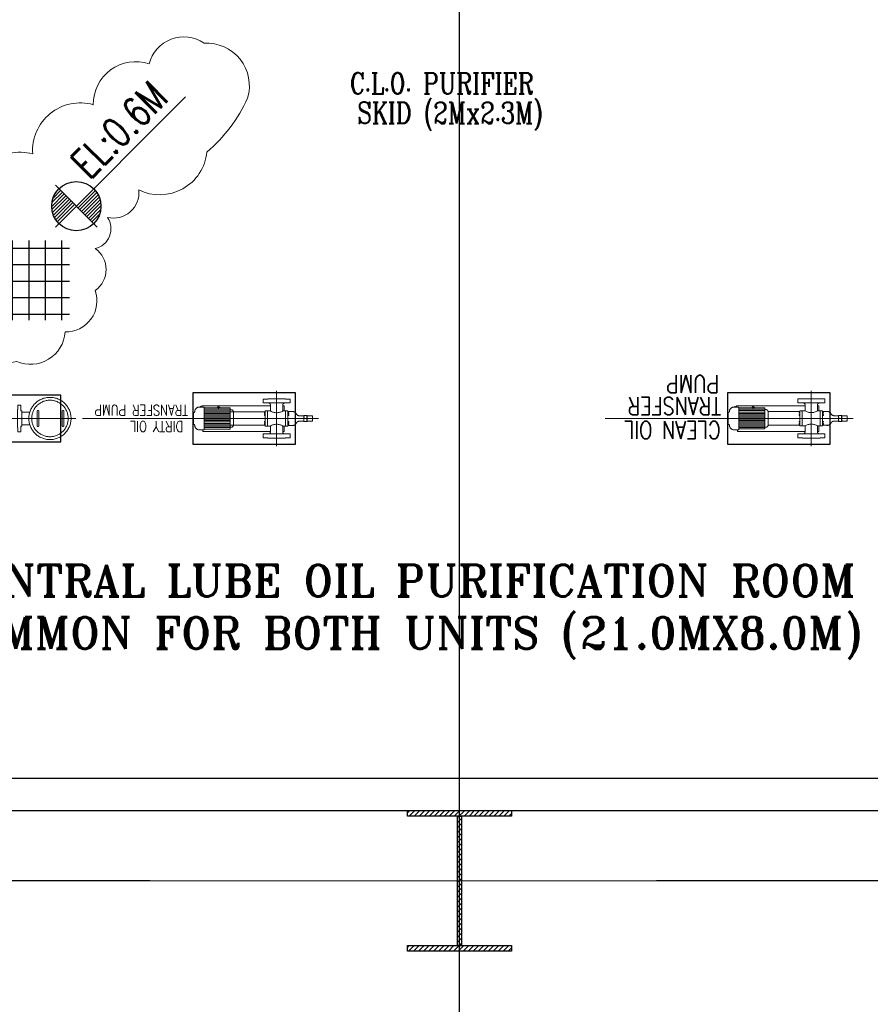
# Model space of a CAD drawing. Header units: inches. Extents: x 0 to 1544102, y -487208 to 23144100.
# Tile 13 of 256: x 27613 to 28369, y -137445 to -136570. Entities that reach past the tile are written whole.
import ezdxf

# ---------------------------------------------------------------- set-up
doc = ezdxf.new("R2010")
doc.units = ezdxf.units.IN
doc.header["$LTSCALE"] = 1800
doc.header["$MEASUREMENT"] = 0
for name, pattern in [('CENTER', [2, 1.25, -0.25, 0.25, -0.25]), ('CENTER2', [1.125, 0.75, -0.125, 0.125, -0.125]), ('HIDDEN', [0.375, 0.25, -0.125])]:
    doc.linetypes.add(name, pattern=pattern)
doc.layers.get('0').update_dxf_attribs({"color": 253, "lineweight": 9})
for name, color, linetype, lineweight in [('CEN', 2, 'CENTER', 15), ('DIM', 4, 'Continuous', 18), ('EQUIP', 8, 'HIDDEN', 9)]:
    doc.layers.add(name, color=color, linetype=linetype, lineweight=lineweight)
for name, color, linetype in [('COL', 1, 'Continuous'), ('CONCRETE', 145, 'Continuous'), ('GRID', 251, 'CENTER'), ('STEEL', 231, 'Continuous'), ('TEXT', 3, 'Continuous')]:
    doc.layers.add(name, color=color, linetype=linetype)
doc.styles.add('COMPLEX', font='complex')
doc.styles.add('ROMANS', font='romans.shx')
doc.styles.add('ROMANT', font='romant')

# ---------------------------------------------------------------- blocks, each defined once
blk = doc.blocks.new('*X36')
at = {"color": 0}
for p, q in [((-16125, 27870), (-16125, 28776)), ((-15938, 27870), (-15938, 28776)), ((-15750, 27870), (-15750, 28776)), ((-15562, 27870), (-15562, 28776)), ((-15375, 27870), (-15375, 28776)), ((-15188, 27870), (-15188, 28776)), ((-16174, 28688), (-15102, 28688)), ((-16174, 28500), (-15102, 28500)), ((-16174, 28312), (-15102, 28312)), ((-16174, 28125), (-15102, 28125)), ((-16174, 27938), (-15102, 27938))]:
    blk.add_line(p, q, dxfattribs=at)

msp = doc.modelspace()

# ---------------------------------------------------------------- hatches: boundary and pattern name
at = {"layer": 'COL'}
h = msp.add_hatch(dxfattribs=at)
h.set_pattern_fill('ANSI31', color=8, scale=25, angle=180, style=0)
h.set_pattern_definition([(225, (-41997.0007, -151734.3734), (2.20970869, -2.20970869), [])])
h.paths.add_polyline_path([(28049.83, -137272.43), (28003.58, -137272.43), (28003.58, -137277.43), (28005.33, -137277.43), (28049.83, -137277.43)])
h.paths.add_polyline_path([(28003.58, -137272.43), (27957.33, -137272.43), (27957.33, -137277.43), (28003.58, -137277.43)])
h.paths.add_polyline_path([(28005.33, -137277.43), (28003.58, -137277.43), (28003.58, -137334.93), (28005.33, -137334.93)])
h.paths.add_polyline_path([(28003.58, -137277.43), (28001.83, -137277.43), (28001.83, -137334.93), (28003.58, -137334.93)])
h.paths.add_polyline_path([(28005.33, -137334.93), (28003.58, -137334.93), (28003.58, -137392.43), (28005.33, -137392.43)])
h.paths.add_polyline_path([(28003.58, -137334.93), (28001.83, -137334.93), (28001.83, -137392.43), (28003.58, -137392.43)])
h.paths.add_polyline_path([(28049.83, -137392.43), (28003.58, -137392.43), (28003.58, -137397.43), (28049.83, -137397.43)])
h.paths.add_polyline_path([(28003.58, -137392.43), (28001.83, -137392.43), (27957.33, -137392.43), (27957.33, -137397.43), (28003.58, -137397.43)])

# ---------------------------------------------------------------- linework, layer by layer
at = {"color": 8, "ltscale": 200}
msp.add_line((27763.32, -136924.31), (27668.54, -136924.31), dxfattribs=at)
at = {"color": 8}
msp.add_line((28239.4, -136924.25), (28132.88, -136924.25), dxfattribs=at)
at = {"layer": 'CEN', "color": 8, "ltscale": 0.25}
for p, q in [((27841.08, -136899.81), (27841.08, -136948.93)), ((27878.19, -136924.31), (27763.32, -136924.31))]:
    msp.add_line(p, q, dxfattribs=at)
at = {"layer": 'CEN', "color": 8, "linetype": 'CENTER2'}
for p, q in [((28316.08, -136899.75), (28316.08, -136948.87)), ((27519.52, -136924.31), (27662.64, -136924.31)), ((28353.19, -136924.25), (28239.4, -136924.25))]:
    msp.add_line(p, q, dxfattribs=at)
at = {"layer": 'CEN', "color": 8}
for p, q in [((27789.56, -136915.37), (27789.56, -136913.13)), ((28264.56, -136915.31), (28264.56, -136913.06)), ((28003.58, -137272.43), (28003.58, -137397.43)), ((28027.52, -137334.93), (27979.63, -137334.93))]:
    msp.add_line(p, q, dxfattribs=at)
at = {"layer": 'CEN', "color": 8, "linetype": 'CENTER', "ltscale": 10}
msp.add_line((56422.41, -137334.94), (24413.08, -137334.94), dxfattribs=at)
at = {"layer": 'CEN', "color": 8, "ltscale": 0.25}
msp.add_circle((27639.7, -136924.31), 16.21, dxfattribs=at)
at = {"layer": 'COL', "color": 8}
for points in [[(27957.33, -137272.43), (28049.83, -137272.43), (28049.83, -137277.43), (27957.33, -137277.43)], [(28001.83, -137277.43), (28005.33, -137277.43), (28005.33, -137392.43), (28001.83, -137392.43)], [(27957.33, -137392.43), (28049.83, -137392.43), (28049.83, -137397.43), (27957.33, -137397.43)]]:
    msp.add_lwpolyline(points, close=True, dxfattribs=at)
at = {"layer": 'CONCRETE', "color": 8}
for p, q in [((26630.45, -137243.68), (29376.7, -137243.68)), ((26601.7, -137272.43), (29405.45, -137272.43))]:
    msp.add_line(p, q, dxfattribs=at)
at = {"layer": 'CONCRETE', "color": 8, "ltscale": 200}
for points in [[(27857.95, -136901.5), (27766.7, -136901.5), (27766.7, -136947.12), (27857.95, -136947.12)], [(28332.95, -136901.43), (28241.7, -136901.43), (28241.7, -136947.06), (28332.95, -136947.06)], [(27649.33, -136903.56), (27532.83, -136903.56), (27532.83, -136945.06), (27649.33, -136945.06)]]:
    msp.add_lwpolyline(points, close=True, dxfattribs=at)
at = {"layer": 'DIM', "color": 8}
msp.add_lwpolyline([(27718.65, -136721.38, 0.520567), (27779.19, -136687.76, 0.109161), (27815.34, -136639.83, 0.520567), (27776.62, -136591.02, 0.520567), (27727.84, -136609.5, 0.520567), (27678.23, -136645.65, 0.520567), (27624.41, -136689.36, 0.520567), (27570.6, -136734.76, 0.520567), (27535.3, -136780.16, 0.520567), (27535.31, -136807.08, 0.520567), (27575.71, -136844.12, 0.520567), (27610.21, -136873.58, 0.520567), (27653.1, -136847.52, 0.520567), (27680, -136810.52, 0.520567), (27679.98, -136773.51, 0.520567), (27690.9, -136745.76, 0.520567), (27718.65, -136721.38)], format="xyb", close=True, dxfattribs=at)
at = {"layer": 'EQUIP', "color": 8}
for p, q in [((27833.88, -136910.56), (27833.3, -136910.56)), ((27848.28, -136910.56), (27848.86, -136910.56)), ((28308.88, -136910.5), (28308.3, -136910.5)), ((28323.28, -136910.5), (28323.86, -136910.5)), ((27614.7, -136918.75), (27621.8, -136918.75)), ((27767.33, -136918.92), (27767.33, -136929.7)), ((27767.33, -136918.92), (27767.74, -136918.92)), ((27776.84, -136914.21), (27772.45, -136914.21)), ((27774.77, -136913.16), (27774.77, -136914.21)), ((27835.52, -136913.16), (27774.77, -136913.16)), ((27776.84, -136914.21), (27776.84, -136934.41)), ((27776.84, -136914.91), (27799.78, -136914.91)), ((27776.84, -136916.16), (27799.78, -136916.16)), ((27776.84, -136917.41), (27799.78, -136917.41)), ((27776.84, -136918.66), (27799.78, -136918.66)), ((27776.84, -136919.91), (27799.78, -136919.91)), ((27799.78, -136914.91), (27799.78, -136933.71)), ((27799.78, -136916.51), (27800.88, -136916.51)), ((27800.17, -136918.3), (27831.02, -136918.3)), ((27802.67, -136918.3), (27802.67, -136930.31)), ((27831.02, -136917.6), (27831.02, -136931.02)), ((27831.02, -136917.88), (27831.02, -136917.6)), ((27835.52, -136917.6), (27831.02, -136917.6)), ((27833.13, -136917.6), (27833.13, -136931.02)), ((27835.52, -136912.2), (27835.52, -136917.6)), ((27846.63, -136912.2), (27846.63, -136917.6)), ((27846.63, -136913.16), (27847.87, -136913.16)), ((27846.63, -136917.6), (27851.14, -136917.6)), ((27847.87, -136913.16), (27847.87, -136917.6)), ((27849.03, -136917.6), (27849.03, -136931.02)), ((27851.14, -136917.6), (27851.14, -136931.02)), ((27851.14, -136917.88), (27851.14, -136917.6)), ((28242.33, -136918.86), (28242.33, -136929.64)), ((28242.33, -136918.86), (28242.74, -136918.86)), ((28251.84, -136914.15), (28247.45, -136914.15)), ((28249.77, -136913.1), (28249.77, -136914.15)), ((28310.52, -136913.1), (28249.77, -136913.1)), ((28251.84, -136914.15), (28251.84, -136934.35)), ((28251.84, -136914.85), (28274.78, -136914.85)), ((28251.84, -136916.1), (28274.78, -136916.1)), ((28251.84, -136917.35), (28274.78, -136917.35)), ((28251.84, -136918.6), (28274.78, -136918.6)), ((28251.84, -136919.85), (28274.78, -136919.85)), ((28274.78, -136914.85), (28274.78, -136933.65)), ((28274.78, -136916.44), (28275.88, -136916.44)), ((28277.67, -136918.24), (28277.67, -136930.25)), ((28277.67, -136918.24), (28306.02, -136918.24)), ((28306.02, -136917.54), (28306.02, -136930.96)), ((28306.02, -136917.82), (28306.02, -136917.54)), ((28310.52, -136917.54), (28306.02, -136917.54)), ((28308.13, -136917.54), (28308.13, -136930.96)), ((28310.52, -136912.14), (28310.52, -136917.54)), ((28321.63, -136912.14), (28321.63, -136917.54)), ((28321.63, -136913.1), (28322.87, -136913.1)), ((28321.63, -136917.54), (28326.14, -136917.54)), ((28322.87, -136913.1), (28322.87, -136917.54)), ((28324.03, -136917.54), (28324.03, -136930.96)), ((28326.14, -136917.54), (28326.14, -136930.96)), ((28326.14, -136917.82), (28326.14, -136917.54)), ((27776.84, -136921.16), (27799.78, -136921.16)), ((27776.84, -136922.41), (27799.78, -136922.41)), ((27776.84, -136923.66), (27799.78, -136923.66)), ((27776.84, -136924.91), (27799.78, -136924.91)), ((27776.84, -136926.16), (27799.78, -136926.16)), ((27776.84, -136927.41), (27799.78, -136927.41)), ((27776.84, -136928.66), (27799.78, -136928.66)), ((27868.08, -136926.98), (27865.31, -136926.98)), ((27868.08, -136921.63), (27868.08, -136926.98)), ((27868.08, -136924.31), (27868.08, -136921.63)), ((27872.95, -136921.9), (27868.08, -136921.9)), ((27872.95, -136926.72), (27868.08, -136926.72)), ((27872.95, -136921.9), (27872.95, -136926.72)), ((28251.84, -136921.1), (28274.78, -136921.1)), ((28251.84, -136922.35), (28274.78, -136922.35)), ((28251.84, -136923.6), (28274.78, -136923.6)), ((28251.84, -136924.85), (28274.78, -136924.85)), ((28251.84, -136926.1), (28274.78, -136926.1)), ((28251.84, -136927.35), (28274.78, -136927.35)), ((28251.84, -136928.6), (28274.78, -136928.6)), ((28343.08, -136926.92), (28340.31, -136926.92)), ((28343.08, -136921.57), (28343.08, -136926.92)), ((28343.08, -136924.25), (28343.08, -136921.57)), ((28347.95, -136921.84), (28343.08, -136921.84)), ((28347.95, -136926.66), (28343.08, -136926.66)), ((28347.95, -136921.84), (28347.95, -136926.66)), ((27614.7, -136929.86), (27621.8, -136929.86)), ((27767.33, -136929.7), (27767.74, -136929.7)), ((27776.84, -136934.41), (27772.45, -136934.41)), ((27775.39, -136934.41), (27775.39, -136935.92)), ((27775.39, -136935.92), (27835.52, -136935.92)), ((27776.84, -136929.91), (27799.78, -136929.91)), ((27776.84, -136931.16), (27799.78, -136931.16)), ((27776.84, -136932.41), (27799.78, -136932.41)), ((27776.84, -136933.71), (27799.78, -136933.71)), ((27799.78, -136932.11), (27800.88, -136932.11)), ((27800.17, -136930.31), (27831.02, -136930.31)), ((27831.02, -136930.74), (27831.02, -136931.02)), ((27835.52, -136931.02), (27831.02, -136931.02)), ((27835.52, -136931.02), (27835.52, -136936.42)), ((27846.63, -136931.02), (27851.14, -136931.02)), ((27846.63, -136931.02), (27846.63, -136936.42)), ((27846.63, -136935.92), (27847.87, -136935.92)), ((27847.87, -136931.02), (27847.87, -136935.92)), ((27851.14, -136930.74), (27851.14, -136931.02)), ((28242.33, -136929.64), (28242.74, -136929.64)), ((28251.84, -136934.35), (28247.45, -136934.35)), ((28250.39, -136934.35), (28250.39, -136935.86)), ((28250.39, -136935.86), (28310.52, -136935.86)), ((28251.84, -136929.85), (28274.78, -136929.85)), ((28251.84, -136931.1), (28274.78, -136931.1)), ((28251.84, -136932.35), (28274.78, -136932.35)), ((28251.84, -136933.65), (28274.78, -136933.65)), ((28274.78, -136932.05), (28275.88, -136932.05)), ((28277.67, -136930.25), (28306.02, -136930.25)), ((28306.02, -136930.68), (28306.02, -136930.96)), ((28310.52, -136930.96), (28306.02, -136930.96)), ((28310.52, -136930.96), (28310.52, -136936.35)), ((28321.63, -136930.96), (28326.14, -136930.96)), ((28321.63, -136930.96), (28321.63, -136936.35)), ((28321.63, -136935.86), (28322.87, -136935.86)), ((28322.87, -136930.96), (28322.87, -136935.86)), ((28326.14, -136930.68), (28326.14, -136930.96)), ((27833.88, -136938.06), (27833.3, -136938.06)), ((27848.28, -136938.06), (27848.86, -136938.06)), ((28308.88, -136938), (28308.3, -136938)), ((28323.28, -136938), (28323.86, -136938))]:
    msp.add_line(p, q, dxfattribs=at)
for points in [[(27849.02, -136907.06), (27849.02, -136906.81), (27833.14, -136906.81), (27833.14, -136907.06), (27829.14, -136907.06), (27829.14, -136910.56), (27853.02, -136910.56), (27853.02, -136907.06)], [(28324.02, -136907), (28324.02, -136906.75), (28308.14, -136906.75), (28308.14, -136907), (28304.14, -136907), (28304.14, -136910.5), (28328.02, -136910.5), (28328.02, -136907)], [(27773.84, -136913.74), (27773.22, -136913.74), (27773.22, -136914.21), (27773.84, -136914.21)], [(27790.8, -136914.91), (27788.33, -136914.91), (27788.33, -136914.59), (27790.8, -136914.59)], [(27831.02, -136918.95), (27830.28, -136918.95), (27830.28, -136919.79), (27831.02, -136919.79)], [(27851.14, -136918.95), (27851.87, -136918.95), (27851.87, -136919.79), (27851.14, -136919.79)], [(28248.84, -136913.68), (28248.22, -136913.68), (28248.22, -136914.15), (28248.84, -136914.15)], [(28265.8, -136914.85), (28263.33, -136914.85), (28263.33, -136914.53), (28265.8, -136914.53)], [(28306.02, -136918.89), (28305.28, -136918.89), (28305.28, -136919.72), (28306.02, -136919.72)], [(28326.14, -136918.89), (28326.87, -136918.89), (28326.87, -136919.72), (28326.14, -136919.72)], [(27831.02, -136920.83), (27830.28, -136920.83), (27830.28, -136921.66), (27831.02, -136921.66)], [(27831.02, -136927.79), (27830.28, -136927.79), (27830.28, -136926.96), (27831.02, -136926.96)], [(27831.02, -136929.66), (27830.28, -136929.66), (27830.28, -136928.83), (27831.02, -136928.83)], [(27851.14, -136920.83), (27851.87, -136920.83), (27851.87, -136921.66), (27851.14, -136921.66)], [(27851.14, -136927.79), (27851.87, -136927.79), (27851.87, -136926.96), (27851.14, -136926.96)], [(27851.14, -136929.66), (27851.87, -136929.66), (27851.87, -136928.83), (27851.14, -136928.83)], [(28306.02, -136920.76), (28305.28, -136920.76), (28305.28, -136921.6), (28306.02, -136921.6)], [(28306.02, -136927.73), (28305.28, -136927.73), (28305.28, -136926.9), (28306.02, -136926.9)], [(28306.02, -136929.6), (28305.28, -136929.6), (28305.28, -136928.77), (28306.02, -136928.77)], [(28326.14, -136920.76), (28326.87, -136920.76), (28326.87, -136921.6), (28326.14, -136921.6)], [(28326.14, -136927.73), (28326.87, -136927.73), (28326.87, -136926.9), (28326.14, -136926.9)], [(28326.14, -136929.6), (28326.87, -136929.6), (28326.87, -136928.77), (28326.14, -136928.77)], [(27849.02, -136941.56), (27849.02, -136941.81), (27833.14, -136941.81), (27833.14, -136941.56), (27829.14, -136941.56), (27829.14, -136938.06), (27853.02, -136938.06), (27853.02, -136941.56)], [(28324.02, -136941.5), (28324.02, -136941.75), (28308.14, -136941.75), (28308.14, -136941.5), (28304.14, -136941.5), (28304.14, -136938), (28328.02, -136938), (28328.02, -136941.5)]]:
    msp.add_lwpolyline(points, close=True, dxfattribs=at)
for points in [[(27613.95, -136931.06), (27614.7, -136931.06), (27614.7, -136917.56), (27613.95, -136917.56), (27613.95, -136912.37), (27611.2, -136912.37), (27611.2, -136916.37), (27610.95, -136916.37), (27610.95, -136932.25), (27611.2, -136932.25), (27611.2, -136936.25), (27613.95, -136936.25), (27613.95, -136931.06)], [(27868.08, -136921.63), (27865.31, -136921.63), (27865.31, -136921.63), (27865.31, -136926.98)], [(28343.08, -136921.57), (28340.31, -136921.57), (28340.31, -136921.57), (28340.31, -136926.92)]]:
    msp.add_lwpolyline(points, dxfattribs=at)
for points in [[(27629.76, -136917.86, 1), (27628.4, -136917.86), (27628.4, -136930.76, 1), (27629.76, -136930.76)], [(27650.62, -136917.86, -1), (27651.98, -136917.86), (27651.98, -136930.76, -1), (27650.62, -136930.76)]]:
    msp.add_lwpolyline(points, format="xyb", close=True, dxfattribs=at)
for points in [[(27865.31, -136921.9), (27861.58, -136921.9, -0.256742), (27858.66, -136920.46, 0.367209), (27855.02, -136918.16), (27851.42, -136918.16)], [(28340.31, -136921.84), (28336.58, -136921.84, -0.256742), (28333.66, -136920.4, 0.367209), (28330.02, -136918.1), (28326.42, -136918.1)], [(27865.31, -136926.72), (27861.58, -136926.72, 0.256742), (27858.66, -136928.15, -0.367209), (27855.02, -136930.46), (27851.42, -136930.46)], [(27865.74, -136924.31, -0.322349), (27865.74, -136921.63)], [(28340.31, -136926.66), (28336.58, -136926.66, 0.256742), (28333.66, -136928.09, -0.367209), (28330.02, -136930.4), (28326.42, -136930.4)], [(28340.74, -136924.25, -0.322349), (28340.74, -136921.57)]]:
    msp.add_lwpolyline(points, format="xyb", dxfattribs=at)
msp.add_circle((27639.7, -136924.31), 18.75, dxfattribs=at)
for centre, radius, start, end in [((27833.88, -136912.2), 1.64, 0, 90), ((27848.28, -136912.2), 1.64, 90, 180), ((28308.88, -136912.14), 1.64, 0, 90), ((28323.28, -136912.14), 1.64, 90, 180), ((27767.74, -136918.37), 0.55, 270, 0), ((27772.45, -136918.37), 4.16, 90, 180), ((27789.56, -136914.59), 0.712, 0, 180), ((27800.88, -136918.3), 1.8, 0, 90), ((27841.08, -136908.66), 10.53, 238.14483, 301.85517), ((27851.42, -136917.88), 0.28, 180, 270), ((28242.74, -136918.31), 0.55, 270, 0), ((28247.45, -136918.31), 4.16, 90, 180), ((28264.56, -136914.53), 0.712, 0, 180), ((28275.88, -136918.24), 1.8, 0, 90), ((28316.08, -136908.59), 10.53, 238.14483, 301.85517), ((28326.42, -136917.82), 0.28, 180, 270), ((27865.79, -136922.97), 2.29, 324.26665, 35.73335), ((27865.79, -136925.65), 2.29, 324.26665, 35.73335), ((28342.6, -136925.58), 2.29, 144.26665, 215.73335), ((28340.79, -136922.91), 2.29, 324.26665, 35.73335), ((28340.79, -136925.58), 2.29, 324.26665, 35.73335), ((27767.74, -136930.25), 0.55, 0, 90), ((27772.45, -136930.25), 4.16, 180, 270), ((27800.88, -136930.31), 1.8, 270, 0), ((27833.88, -136936.42), 1.64, 270, 0), ((27841.08, -136939.96), 10.53, 58.14483, 121.85517), ((27848.28, -136936.42), 1.64, 180, 270), ((27851.42, -136930.74), 0.28, 90, 180), ((28242.74, -136930.19), 0.55, 0, 90), ((28247.45, -136930.19), 4.16, 180, 270), ((28275.88, -136930.25), 1.8, 270, 0), ((28308.88, -136936.35), 1.64, 270, 0), ((28316.08, -136939.9), 10.53, 58.14483, 121.85517), ((28323.28, -136936.35), 1.64, 180, 270), ((28326.42, -136930.68), 0.28, 90, 180)]:
    msp.add_arc(centre, radius, start, end, dxfattribs=at)
at = {"layer": 'GRID', "color": 8}
for p, q in [((28003.58, -145478.63), (28003.58, -135033.82)), ((41228.58, -137334.93), (24341.08, -137334.93))]:
    msp.add_line(p, q, dxfattribs=at)
at = {"layer": 'TEXT', "color": 8}
for p, q in [((27644.58, -136754.31), (27760.28, -136638.61)), ((27644.58, -136717.19), (27681.7, -136754.31))]:
    msp.add_line(p, q, dxfattribs=at)
at = {"layer": 'TEXT', "color": 8, "flags": 128}
for points in [[(27641.27, -136735.97), (27652.32, -136724.92)], [(27641.49, -136732.66), (27650.77, -136723.38)], [(27641.49, -136738.84), (27653.86, -136726.47)], [(27642.01, -136741.41), (27655.41, -136728.02)], [(27642.48, -136728.57), (27649.22, -136721.83)], [(27680.08, -136721.91), (27664.69, -136737.3)], [(27681.39, -136723.69), (27666.24, -136738.84)], [(27682.54, -136725.64), (27667.78, -136740.39)], [(27683.51, -136727.76), (27669.33, -136741.94)], [(27642.78, -136743.74), (27656.96, -136729.56)], [(27643.75, -136745.87), (27658.5, -136731.11)], [(27644.89, -136747.81), (27660.05, -136732.66)], [(27646.21, -136749.59), (27661.6, -136734.2)], [(27684.27, -136730.09), (27670.88, -136743.48)], [(27684.8, -136732.66), (27672.42, -136745.03)], [(27685.02, -136735.53), (27673.97, -136746.58)], [(27684.8, -136738.84), (27675.52, -136748.12)], [(27683.81, -136742.93), (27677.06, -136749.67)]]:
    msp.add_lwpolyline(points, dxfattribs=at)
at = {"layer": 'TEXT', "color": 8}
msp.add_circle((27663.14, -136735.75), 21.88, dxfattribs=at)

# ---------------------------------------------------------------- block references
at = {"layer": 'STEEL', "color": 8, "xscale": 0.078125, "yscale": 0.078125, "zscale": 0.078125}
msp.add_blockref('*X36', (28836.9, -139014.27), dxfattribs=at)

# ---------------------------------------------------------------- texts
at = {"layer": 'TEXT', "color": 8, "style": 'COMPLEX', "width": 0.8}
for s, p in [('C.L.O. PURIFIER', (27906.11, -136636.09)), ('SKID (2Mx2.3M)', (27912.76, -136662.25))]:
    msp.add_text(s, height=18.75, dxfattribs=at).set_placement(p)
at = {"layer": 'TEXT', "color": 8, "style": 'ROMANS'}
for s, height, rotation, width, p in [('EL:0.6M', 26.25, 45, 0.75, (27674.7, -136712.87)), ('PUMP', 15.625, 180, 0.8, (28234.22, -136885.9)), ('TRANSFER', 15.625, 180, 0.8, (28235.9, -136905.4)), ('TRANSFER PUMP', 9.375, 180, 0.8, (27762.36, -136912.3)), ('DIRTY OIL', 9.375, 180, 0.8, (27758.07, -136926.7)), ('CLEAN OIL', 15.625, 180, 0.8, (28235.51, -136926.79))]:
    msp.add_text(s, height=height, rotation=rotation, dxfattribs=dict(at, width=width)).set_placement(p)
at = {"layer": 'TEXT', "color": 8, "style": 'ROMANT'}
for s, p in [('CENTRAL LUBE OIL PURIFICATION ROOM', (27547.76, -137082.36)), ('COMMON FOR BOTH UNITS (21.0MX8.0M)', (27542.99, -137128.79))]:
    msp.add_text(s, height=28.125, dxfattribs=at).set_placement(p)

doc.saveas('drawing.dxf')
